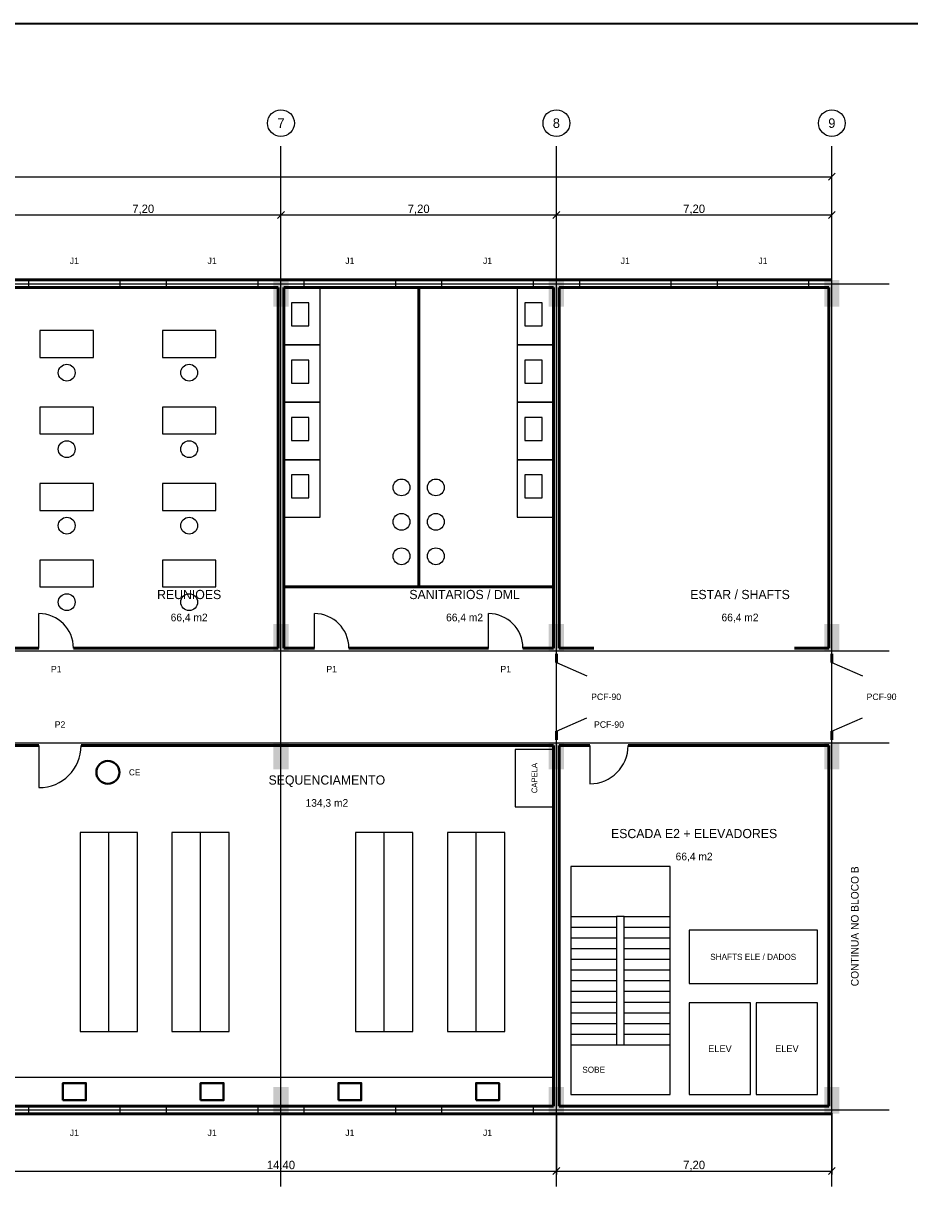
# Model space of a CAD drawing. Header units: metres. Extents: x -10 to 72.1, y -29 to 28.4.
# Tile 5 of 5: x 36.5 to 59.6, y -2.6 to 28.4. Entities that reach past the tile are written whole.
import ezdxf
from ezdxf.enums import TextEntityAlignment as Align

# ---------------------------------------------------------------- set-up
doc = ezdxf.new("R2010")
doc.units = ezdxf.units.M
for name, color, linetype, lineweight, true_color in [('COTA', 8, 'Continuous', 13, 0x6a6a6a), ('EIXO', 8, 'Continuous', 13, 0x6a6a6a), ('ESQUADRIA', 4, 'Continuous', 18, 0x007f9f), ('HID_AF', 5, 'Continuous', 40, 0x1d4ed8), ('HID_AP', 3, 'Continuous', 40, 0x15803d), ('MOBILIA', 9, 'Continuous', 13, 0xa8a8a8)]:
    doc.layers.add(name, color=color, linetype=linetype, lineweight=lineweight, true_color=true_color)
for name, color, linetype, lineweight in [('FOLHA', 7, 'Continuous', 35), ('PAREDE', 7, 'Continuous', 50), ('PILAR', 7, 'Continuous', 35), ('TEXTO', 7, 'Continuous', 18)]:
    doc.layers.add(name, color=color, linetype=linetype, lineweight=lineweight)

msp = doc.modelspace()

# ---------------------------------------------------------------- hatches: boundary and pattern name
at = {"layer": 'PILAR'}
for points in [[(43, 21), (43.4, 21), (43.4, 21.7), (43, 21.7)], [(50.2, 21), (50.6, 21), (50.6, 21.7), (50.2, 21.7)], [(57.4, 21), (57.8, 21), (57.8, 21.7), (57.4, 21.7)], [(43, 12), (43.4, 12), (43.4, 12.7), (43, 12.7)], [(50.2, 12), (50.6, 12), (50.6, 12.7), (50.2, 12.7)], [(57.4, 12), (57.8, 12), (57.8, 12.7), (57.4, 12.7)], [(43, 8.9), (43.4, 8.9), (43.4, 9.6), (43, 9.6)], [(50.2, 8.9), (50.6, 8.9), (50.6, 9.6), (50.2, 9.6)], [(57.4, 8.9), (57.8, 8.9), (57.8, 9.6), (57.4, 9.6)], [(43, -0.1), (43.4, -0.1), (43.4, 0.6), (43, 0.6)], [(50.2, -0.1), (50.6, -0.1), (50.6, 0.6), (50.2, 0.6)], [(57.4, -0.1), (57.8, -0.1), (57.8, 0.6), (57.4, 0.6)]]:
    msp.add_hatch(color=7, dxfattribs=at).paths.add_polyline_path(points)

# ---------------------------------------------------------------- linework, layer by layer
at = {"layer": 'COTA'}
for p, q in [((57.51, 24.31), (57.69, 24.49)), ((57.6, 21.69), (57.6, 24.49)), ((0, 24.4), (57.6, 24.4)), ((36, 23.4), (43.2, 23.4)), ((43.11, 23.31), (43.29, 23.49)), ((43.11, 23.31), (43.29, 23.49)), ((43.2, 21.69), (43.2, 23.49)), ((43.2, 21.69), (43.2, 23.49)), ((43.2, 23.4), (50.4, 23.4)), ((50.31, 23.31), (50.49, 23.49)), ((50.31, 23.31), (50.49, 23.49)), ((50.4, 21.69), (50.4, 23.49)), ((50.4, 21.69), (50.4, 23.49)), ((50.4, 23.4), (57.6, 23.4)), ((57.51, 23.31), (57.69, 23.49)), ((57.6, 21.69), (57.6, 23.49)), ((50.4, -0.09), (50.4, -1.69)), ((50.4, -0.09), (50.4, -1.69)), ((57.6, -0.09), (57.6, -1.69)), ((50.31, -1.69), (50.49, -1.51)), ((50.31, -1.69), (50.49, -1.51)), ((57.51, -1.69), (57.69, -1.51)), ((36, -1.6), (50.4, -1.6)), ((50.4, -1.6), (57.6, -1.6))]:
    msp.add_line(p, q, dxfattribs=at)
at = {"layer": 'EIXO'}
for p, q in [((43.2, -2), (43.2, 25.2)), ((50.4, -2), (50.4, 25.2)), ((57.6, -2), (57.6, 25.2)), ((57.6, -1.5), (57.6, 23.1)), ((-3.4, 21.6), (59.1, 21.6)), ((-3.4, 12), (59.1, 12)), ((-3.4, 9.6), (59.1, 9.6)), ((-3.4, 0), (59.1, 0))]:
    msp.add_line(p, q, dxfattribs=at)
for centre in [(43.2, 25.8), (50.4, 25.8), (57.6, 25.8)]:
    msp.add_circle(centre, 0.35, dxfattribs=at)
at = {"layer": 'ESQUADRIA'}
for p, q in [((36.6, 21.6), (39, 21.6)), ((40.2, 21.6), (42.6, 21.6)), ((43.8, 21.6), (46.2, 21.6)), ((47.4, 21.6), (49.8, 21.6)), ((51, 21.6), (53.4, 21.6)), ((54.6, 21.6), (57, 21.6)), ((36.875, 12.075), (36.875, 12.975)), ((44.075, 12.075), (44.075, 12.975)), ((48.625, 12.075), (48.625, 12.975)), ((50.4, 11.7), (51.2, 11.35)), ((57.6, 11.7), (58.4, 11.35)), ((50.4, 9.9), (51.2, 10.25)), ((57.6, 9.9), (58.4, 10.25)), ((36.875, 9.525), (36.875, 8.425)), ((51.275, 9.525), (51.275, 8.525)), ((36.6, 0), (39, 0)), ((40.2, 0), (42.6, 0)), ((43.8, 0), (46.2, 0)), ((47.4, 0), (49.8, 0))]:
    msp.add_line(p, q, dxfattribs=at)
for points in [[(36.6, 21.5), (39, 21.5), (39, 21.7), (36.6, 21.7)], [(40.2, 21.5), (42.6, 21.5), (42.6, 21.7), (40.2, 21.7)], [(43.8, 21.5), (46.2, 21.5), (46.2, 21.7), (43.8, 21.7)], [(47.4, 21.5), (49.8, 21.5), (49.8, 21.7), (47.4, 21.7)], [(51, 21.5), (53.4, 21.5), (53.4, 21.7), (51, 21.7)], [(54.6, 21.5), (57, 21.5), (57, 21.7), (54.6, 21.7)], [(36.6, -0.1), (39, -0.1), (39, 0.1), (36.6, 0.1)], [(40.2, -0.1), (42.6, -0.1), (42.6, 0.1), (40.2, 0.1)], [(43.8, -0.1), (46.2, -0.1), (46.2, 0.1), (43.8, 0.1)], [(47.4, -0.1), (49.8, -0.1), (49.8, 0.1), (47.4, 0.1)]]:
    msp.add_lwpolyline(points, close=True, dxfattribs=at)
for centre, radius, start, end in [((36.875, 12.075), 0.9, 0, 90), ((44.075, 12.075), 0.9, 0, 90), ((48.625, 12.075), 0.9, 0, 90), ((36.875, 9.525), 1.1, 270, 360), ((51.275, 9.525), 1, 270, 360)]:
    msp.add_arc(centre, radius, start, end, dxfattribs=at)
at = {"layer": 'FOLHA'}
msp.add_lwpolyline([(-10, -29), (72.1, -29), (72.1, 28.4), (-10, 28.4)], close=True, dxfattribs=at)
at = {"layer": 'HID_AF'}
for points in [[(37.5, 0.25), (38.1, 0.25), (38.1, 0.7), (37.5, 0.7)], [(41.1, 0.25), (41.7, 0.25), (41.7, 0.7), (41.1, 0.7)], [(44.7, 0.25), (45.3, 0.25), (45.3, 0.7), (44.7, 0.7)], [(48.3, 0.25), (48.9, 0.25), (48.9, 0.7), (48.3, 0.7)]]:
    msp.add_lwpolyline(points, close=True, dxfattribs=at)
at = {"layer": 'HID_AP'}
msp.add_circle((38.675, 8.825), 0.3, dxfattribs=at)
at = {"layer": 'MOBILIA'}
for p, q in [((38.7, 2.05), (38.7, 7.25)), ((41.1, 2.05), (41.1, 7.25)), ((45.9, 2.05), (45.9, 7.25)), ((48.3, 2.05), (48.3, 7.25)), ((50.775, 5.06), (51.975, 5.06)), ((52.175, 5.06), (53.375, 5.06)), ((50.775, 4.78), (51.975, 4.78)), ((52.175, 4.78), (53.375, 4.78)), ((50.775, 4.5), (51.975, 4.5)), ((52.175, 4.5), (53.375, 4.5)), ((50.775, 4.22), (51.975, 4.22)), ((52.175, 4.22), (53.375, 4.22)), ((50.775, 3.94), (51.975, 3.94)), ((52.175, 3.94), (53.375, 3.94)), ((50.775, 3.66), (51.975, 3.66)), ((52.175, 3.66), (53.375, 3.66)), ((50.775, 3.38), (51.975, 3.38)), ((50.775, 3.1), (51.975, 3.1)), ((52.175, 3.38), (53.375, 3.38)), ((52.175, 3.1), (53.375, 3.1)), ((50.775, 2.82), (51.975, 2.82)), ((52.175, 2.82), (53.375, 2.82)), ((50.775, 2.54), (51.975, 2.54)), ((52.175, 2.54), (53.375, 2.54)), ((50.775, 2.26), (51.975, 2.26)), ((52.175, 2.26), (53.375, 2.26)), ((50.775, 1.98), (51.975, 1.98)), ((52.175, 1.98), (53.375, 1.98)), ((50.775, 1.7), (51.975, 1.7)), ((52.175, 1.7), (53.375, 1.7))]:
    msp.add_line(p, q, dxfattribs=at)
for points in [[(43.275, 20), (44.225, 20), (44.225, 21.5), (43.275, 21.5)], [(49.375, 20), (50.325, 20), (50.325, 21.5), (49.375, 21.5)], [(43.475, 20.5), (43.925, 20.5), (43.925, 21.1), (43.475, 21.1)], [(49.575, 20.5), (50.025, 20.5), (50.025, 21.1), (49.575, 21.1)], [(36.9, 19.675), (38.3, 19.675), (38.3, 20.375), (36.9, 20.375)], [(40.1, 19.675), (41.5, 19.675), (41.5, 20.375), (40.1, 20.375)], [(43.275, 18.5), (44.225, 18.5), (44.225, 20), (43.275, 20)], [(49.375, 18.5), (50.325, 18.5), (50.325, 20), (49.375, 20)], [(43.475, 19), (43.925, 19), (43.925, 19.6), (43.475, 19.6)], [(49.575, 19), (50.025, 19), (50.025, 19.6), (49.575, 19.6)], [(36.9, 17.675), (38.3, 17.675), (38.3, 18.375), (36.9, 18.375)], [(40.1, 17.675), (41.5, 17.675), (41.5, 18.375), (40.1, 18.375)], [(43.275, 17), (44.225, 17), (44.225, 18.5), (43.275, 18.5)], [(49.375, 17), (50.325, 17), (50.325, 18.5), (49.375, 18.5)], [(43.475, 17.5), (43.925, 17.5), (43.925, 18.1), (43.475, 18.1)], [(49.575, 17.5), (50.025, 17.5), (50.025, 18.1), (49.575, 18.1)], [(43.275, 15.5), (44.225, 15.5), (44.225, 17), (43.275, 17)], [(49.375, 15.5), (50.325, 15.5), (50.325, 17), (49.375, 17)], [(43.475, 16), (43.925, 16), (43.925, 16.6), (43.475, 16.6)], [(49.575, 16), (50.025, 16), (50.025, 16.6), (49.575, 16.6)], [(36.9, 15.675), (38.3, 15.675), (38.3, 16.375), (36.9, 16.375)], [(40.1, 15.675), (41.5, 15.675), (41.5, 16.375), (40.1, 16.375)], [(36.9, 13.675), (38.3, 13.675), (38.3, 14.375), (36.9, 14.375)], [(40.1, 13.675), (41.5, 13.675), (41.5, 14.375), (40.1, 14.375)], [(49.325, 7.925), (50.325, 7.925), (50.325, 9.425), (49.325, 9.425)], [(37.95, 2.05), (39.45, 2.05), (39.45, 7.25), (37.95, 7.25)], [(40.35, 2.05), (41.85, 2.05), (41.85, 7.25), (40.35, 7.25)], [(45.15, 2.05), (46.65, 2.05), (46.65, 7.25), (45.15, 7.25)], [(47.55, 2.05), (49.05, 2.05), (49.05, 7.25), (47.55, 7.25)], [(50.775, 0.4), (53.375, 0.4), (53.375, 6.36), (50.775, 6.36)], [(51.975, 1.7), (52.175, 1.7), (52.175, 5.06), (51.975, 5.06)], [(53.875, 3.3), (57.225, 3.3), (57.225, 4.7), (53.875, 4.7)], [(53.875, 0.4), (55.475, 0.4), (55.475, 2.8), (53.875, 2.8)], [(55.625, 0.4), (57.225, 0.4), (57.225, 2.8), (55.625, 2.8)], [(36.075, 0.1), (50.325, 0.1), (50.325, 0.85), (36.075, 0.85)]]:
    msp.add_lwpolyline(points, close=True, dxfattribs=at)
for centre in [(37.6, 19.275), (40.8, 19.275), (37.6, 17.275), (40.8, 17.275), (46.35, 16.275), (47.25, 16.275), (37.6, 15.275), (40.8, 15.275), (46.35, 15.375), (47.25, 15.375), (46.35, 14.475), (47.25, 14.475), (37.6, 13.275), (40.8, 13.275)]:
    msp.add_circle(centre, 0.22, dxfattribs=at)
at = {"layer": 'PAREDE'}
for p, q in [((-0.1, 21.7), (57.6, 21.7)), ((36.075, 21.5), (43.125, 21.5)), ((43.125, 12.075), (43.125, 21.5)), ((43.275, 12.075), (43.275, 21.5)), ((43.275, 21.5), (50.325, 21.5)), ((46.8, 13.675), (46.8, 21.5)), ((50.325, 12.075), (50.325, 21.5)), ((50.475, 12.075), (50.475, 21.5)), ((50.475, 21.5), (57.525, 21.5)), ((57.525, 12.075), (57.525, 21.5)), ((43.275, 13.675), (50.325, 13.675)), ((36.075, 12.075), (36.875, 12.075)), ((37.775, 12.075), (43.125, 12.075)), ((43.275, 12.075), (44.075, 12.075)), ((44.975, 12.075), (48.625, 12.075)), ((49.525, 12.075), (50.325, 12.075)), ((50.4, 11.925), (50.4, 11.7)), ((50.475, 12.075), (51.375, 12.075)), ((56.625, 12.075), (57.525, 12.075)), ((57.6, 11.925), (57.6, 11.7)), ((50.4, 9.675), (50.4, 9.9)), ((57.6, 9.675), (57.6, 9.9)), ((36.075, 9.525), (36.875, 9.525)), ((37.975, 9.525), (50.325, 9.525)), ((50.325, 0.1), (50.325, 9.525)), ((50.475, 0.1), (50.475, 9.525)), ((50.475, 9.525), (51.275, 9.525)), ((52.275, 9.525), (57.525, 9.525)), ((57.525, 0.1), (57.525, 9.525)), ((36.075, 0.1), (50.325, 0.1)), ((50.475, 0.1), (57.525, 0.1)), ((-0.1, -0.1), (57.6, -0.1))]:
    msp.add_line(p, q, dxfattribs=at)

# ---------------------------------------------------------------- texts
at = {"layer": 'COTA'}
for s, p in [('7,20', (39.6, 23.56)), ('7,20', (46.8, 23.56)), ('7,20', (54, 23.56)), ('14,40', (43.2, -1.44)), ('7,20', (54, -1.44))]:
    msp.add_text(s, height=0.22, dxfattribs=at).set_placement(p, align=Align.MIDDLE_CENTER)
msp.add_text('CONTINUA NO BLOCO B', height=0.2, rotation=90, dxfattribs=at).set_placement((58.2, 4.8), align=Align.MIDDLE_CENTER)
at = {"layer": 'EIXO'}
for s, p in [('7', (43.2, 25.8)), ('8', (50.4, 25.8)), ('9', (57.6, 25.8))]:
    msp.add_text(s, height=0.25, dxfattribs=at).set_placement(p, align=Align.MIDDLE_CENTER)
at = {"layer": 'ESQUADRIA'}
for s, p in [('J1', (37.8, 22.2)), ('J1', (41.4, 22.2)), ('J1', (45, 22.2)), ('J1', (48.6, 22.2)), ('J1', (52.2, 22.2)), ('J1', (55.8, 22.2)), ('P1', (37.325, 11.525)), ('P1', (44.525, 11.525)), ('P1', (49.075, 11.525)), ('PCF-90', (51.7, 10.8)), ('PCF-90', (58.9, 10.8)), ('P2', (37.425, 10.075)), ('PCF-90', (51.775, 10.075)), ('J1', (37.8, -0.6)), ('J1', (41.4, -0.6)), ('J1', (45, -0.6)), ('J1', (48.6, -0.6))]:
    msp.add_text(s, height=0.17, dxfattribs=at).set_placement(p, align=Align.MIDDLE_CENTER)
at = {"layer": 'HID_AP'}
msp.add_text('CE', height=0.16, dxfattribs=at).set_placement((39.375, 8.825), align=Align.MIDDLE_CENTER)
at = {"layer": 'MOBILIA'}
msp.add_text('CAPELA', height=0.15, rotation=90, dxfattribs=at).set_placement((49.825, 8.675), align=Align.MIDDLE_CENTER)
for s, height, p in [('SHAFTS ELE / DADOS', 0.16, (55.545, 4)), ('ELEV', 0.18, (54.675, 1.6)), ('ELEV', 0.18, (56.425, 1.6)), ('SOBE', 0.16, (51.375, 1.05))]:
    msp.add_text(s, height=height, dxfattribs=at).set_placement(p, align=Align.MIDDLE_CENTER)
at = {"layer": 'TEXTO'}
for s, height, p in [('REUNIOES', 0.24, (40.8, 13.475)), ('SANITARIOS / DML', 0.24, (48, 13.475)), ('ESTAR / SHAFTS', 0.24, (55.2, 13.475)), ('66,4 m2', 0.2, (40.8, 12.875)), ('66,4 m2', 0.2, (48, 12.875)), ('66,4 m2', 0.2, (55.2, 12.875)), ('SEQUENCIAMENTO', 0.24, (44.4, 8.625)), ('134,3 m2', 0.2, (44.4, 8.025)), ('ESCADA E2 + ELEVADORES', 0.24, (54, 7.225)), ('66,4 m2', 0.2, (54, 6.625))]:
    msp.add_text(s, height=height, dxfattribs=at).set_placement(p, align=Align.MIDDLE_CENTER)

doc.saveas('drawing.dxf')
